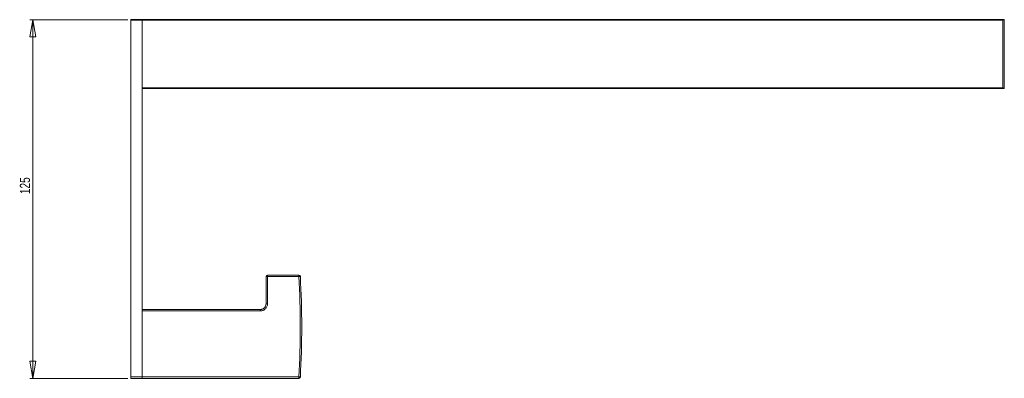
# Model space of a CAD drawing. Header units: millimetres. Extents: x -964 to 708, y -80 to 740.
# Tile 4 of 4: x 102 to 444, y 615 to 740. Entities that reach past the tile are written whole.
import ezdxf

# ---------------------------------------------------------------- set-up
doc = ezdxf.new("R2010")
doc.units = ezdxf.units.MM
doc.styles.add('SLDTEXTSTYLE0', font='TXT', dxfattribs={"width": 0.75})
doc.dimstyles.new('SLDDIMSTYLE0', dxfattribs={"dimtxt": 3.5, "dimasz": 6, "dimexe": 0, "dimexo": 0.0625, "dimgap": 0.875, "dimtad": 1, "dimtoh": 1, "dimrnd": 1e-09, "dimzin": 12, "dimdsep": 46, "dimtxsty": 'SLDTEXTSTYLE0', "dimblk1": 'CLOSED', "dimblk2": 'CLOSED', "dimsah": 1, "dimcen": 0.09, "dimadec": 0, "dimazin": 0, "dimtfac": 1, "dimtofl": 0, "dimtmove": 0, "dimatfit": 3, "dimldrblk": 'CLOSED', "dimfxl": 1, "dimfrac": 2, "dimtolj": 1, "dimtzin": 12, "dimarcsym": 0})

# ---------------------------------------------------------------- blocks, each defined once
blk = doc.blocks.new('_CLOSED')
at = {"color": 0, "linetype": 'ByBlock', "lineweight": -2}
for p, q in [((-1, 0.166667), (0, 0)), ((-1, 0.166667), (-1, -0.166667)), ((0, 0), (-1, -0.166667)), ((0, 0), (-1, 0))]:
    blk.add_line(p, q, dxfattribs=at)
blk = doc.blocks.new('*D4')
at = {"color": 7, "linetype": 'Continuous', "lineweight": 0}
for p, q in [((139.35, 740.32), (105.29, 740.32)), ((106.29, 740.32), (106.29, 615.32)), ((139.35, 615.32), (105.29, 615.32))]:
    blk.add_line(p, q, dxfattribs=at)
at = {"color": 7, "linetype": 'Continuous', "lineweight": 0, "xscale": 6, "yscale": 6}
for p, rotation in [((106.29, 740.32, 0.1), 90), ((106.29, 615.32, 0.1), 270)]:
    blk.add_blockref('_CLOSED', p, dxfattribs=dict(at, rotation=rotation))
at = {"color": 7, "linetype": 'Continuous', "lineweight": 0, "insert": (101.78, 679.53), "char_height": 3.5, "attachment_point": 1, "rotation": 90, "style": 'SLDTEXTSTYLE0'}
blk.add_mtext('125', dxfattribs=at)

msp = doc.modelspace()

# ---------------------------------------------------------------- linework, layer by layer
at = {"color": 7, "linetype": 'Continuous', "lineweight": 15}
for p, q in [((140.355, 740.125), (140.355, 740.325)), ((140.355, 740.325), (144.355, 740.325)), ((144.355, 740.125), (140.355, 740.125)), ((140.355, 740.125), (140.355, 615.825)), ((144.355, 740.325), (144.355, 740.125)), ((144.355, 740.325), (444.072, 740.325)), ((144.355, 740.125), (144.355, 638.829)), ((443.872, 740.125), (144.355, 740.125)), ((144.355, 716.525), (443.872, 716.525)), ((444.072, 716.325), (144.355, 716.325)), ((187.955, 650.838), (187.955, 651.325)), ((187.955, 651.325), (198.881, 651.325)), ((187.455, 641.325), (187.455, 650.825)), ((187.955, 650.838), (187.955, 641.331)), ((198.881, 650.838), (187.955, 650.838)), ((144.355, 639.325), (185.455, 639.325)), ((185.455, 638.829), (144.355, 638.829)), ((185.455, 639.325), (185.455, 638.829)), ((140.355, 615.325), (140.355, 615.825)), ((140.355, 615.825), (144.355, 615.825)), ((144.355, 615.325), (140.355, 615.325)), ((144.355, 615.811), (198.881, 615.811)), ((198.881, 615.325), (144.355, 615.325))]:
    msp.add_line(p, q, dxfattribs=at)
at = {"color": 142, "linetype": 'Continuous', "lineweight": 0, "true_color": 0x0080c0}
for p, q in [((144.355, 740.125), (144.355, 740.325)), ((144.355, 716.525), (144.355, 740.125)), ((444.072, 740.325), (443.872, 740.125)), ((443.872, 716.525), (443.872, 740.125)), ((444.072, 740.325), (444.155, 740.325)), ((444.355, 740.125), (444.355, 716.525)), ((443.872, 716.525), (444.072, 716.325)), ((444.155, 716.325), (444.072, 716.325)), ((198.881, 650.838), (198.881, 651.325)), ((144.355, 638.829), (144.355, 639.325)), ((144.355, 638.829), (144.355, 615.811)), ((144.355, 615.325), (144.355, 615.811)), ((198.881, 615.811), (198.881, 615.325))]:
    msp.add_line(p, q, dxfattribs=at)
for centre, radius, start, end in [((444.155, 740.125), 0.2, 0, 90), ((444.155, 716.525), 0.2, 270, 0), ((198.881, 650.825), 0.5, 3.09858, 90), ((199.256, 646.218), 4.635, 88.46248, 94.63897), ((199.256, 620.431), 4.635, 265.36103, 271.53752), ((198.881, 615.825), 0.5, 270, 356.90142)]:
    msp.add_arc(centre, radius, start, end, dxfattribs=at)
at = {"color": 7, "linetype": 'Continuous', "lineweight": 15}
for centre, radius, start, end in [((187.955, 650.825), 0.5, 90, 180), ((187.83, 646.202), 4.638, 88.45665, 94.63907), ((187.83, 631.207), 10.125, 89.2927, 92.12275)]:
    msp.add_arc(centre, radius, start, end, dxfattribs=at)
for points, knots in [([(198.881, 615.811), (199.197, 621.644), (199.355, 627.481), (199.355, 639.168), (199.197, 645.006), (198.881, 650.838)], [0, 0, 0, 0, 0.5, 0.5, 1, 1, 1, 1]), ([(199.381, 650.852), (199.697, 645.015), (199.855, 639.172), (199.855, 627.477), (199.697, 621.635), (199.381, 615.798)], [0, 0, 0, 0, 0.5, 0.5, 1, 1, 1, 1]), ([(187.955, 641.331), (187.955, 641), (187.888, 640.672), (187.701, 640.221), (187.624, 640.076), (187.441, 639.803), (187.338, 639.677), (187.107, 639.446), (186.978, 639.34), (186.707, 639.159), (186.563, 639.082), (186.26, 638.957), (186.102, 638.909), (185.782, 638.845), (185.62, 638.829), (185.455, 638.829)], [0, 0, 0, 0, 0.25, 0.25, 0.375, 0.375, 0.5, 0.5, 0.625, 0.625, 0.75, 0.75, 0.875, 0.875, 1, 1, 1, 1]), ([(185.455, 639.325), (185.587, 639.325), (185.717, 639.338), (185.972, 639.388), (186.099, 639.427), (186.341, 639.527), (186.456, 639.588), (186.673, 639.733), (186.776, 639.818), (187.053, 640.094), (187.202, 640.317), (187.402, 640.798), (187.455, 641.06), (187.455, 641.325)], [0, 0, 0, 0, 0.125, 0.125, 0.25, 0.25, 0.375, 0.375, 0.5, 0.5, 0.75, 0.75, 1, 1, 1, 1])]:
    msp.add_open_spline(points, degree=3, knots=knots, dxfattribs=at)

# ---------------------------------------------------------------- dimensions: what is measured, and where the dimension line sits
at = {"color": 7, "linetype": 'Continuous', "lineweight": 0}
dim = msp.add_linear_dim(base=(106.289, 615.325), p1=(140.355, 740.325), p2=(140.355, 615.325), angle=90, dimstyle='SLDDIMSTYLE0', dxfattribs=at)
dim.commit()
dim.dimension.update_dxf_attribs({"geometry": '*D4', "text_midpoint": (106.289, 683.403), "dimtype": 160})

doc.saveas('drawing.dxf')
